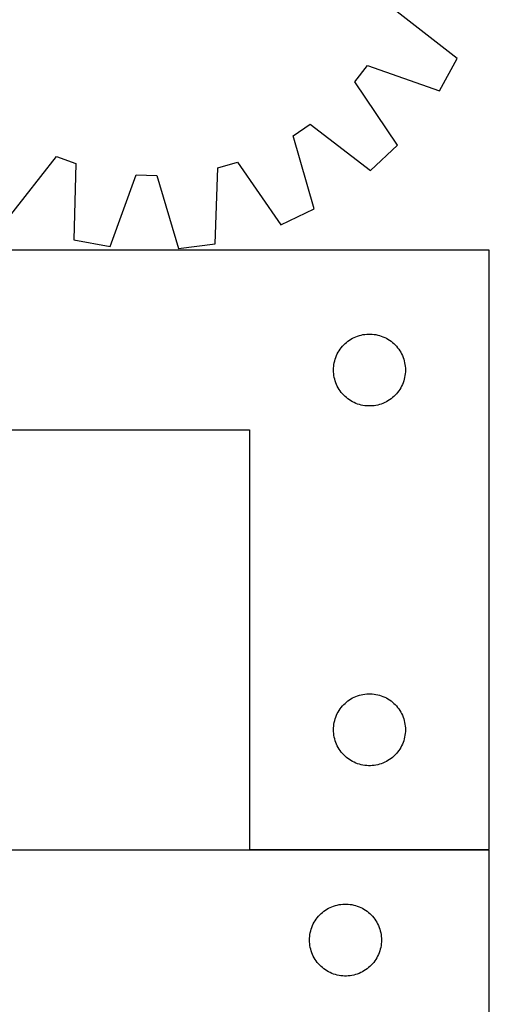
# Model space of a CAD drawing. Header units: millimetres. Extents: x 7 to 1493, y 7 to 2993.
# Tile 11 of 16: x 1298 to 1493, y 861 to 1271. Entities that reach past the tile are written whole.
import ezdxf

# ---------------------------------------------------------------- set-up
doc = ezdxf.new("R2010")
doc.units = ezdxf.units.MM
doc.layers.add('COMMON', color=5, linetype='CONTINUOUS', true_color=0x0000ff)
doc.layers.add('CUT', color=7, linetype='CONTINUOUS', true_color=0x000000)

msp = doc.modelspace()

# ---------------------------------------------------------------- linework, layer by layer
at = {"layer": 'COMMON'}
msp.add_line((1493.463141, 925.122329), (1393.463141, 925.122329), dxfattribs=at)
at = {"layer": 'CUT'}
for p, q in [((1480.020263, 1255.08812), (1455.000427, 1274.65806)), ((1472.627849, 1241.594315), (1480.020263, 1255.08812)), ((1437.421596, 1245.362129), (1442.666885, 1252.144925)), ((1442.666885, 1252.144925), (1472.627849, 1241.594315)), ((1455.16943, 1219.018456), (1437.421596, 1245.362129)), ((1411.650195, 1222.9322), (1418.734759, 1227.76214)), ((1418.734759, 1227.76214), (1443.969012, 1208.469466)), ((1420.388745, 1192.393496), (1411.650195, 1222.9322)), ((1443.969012, 1208.469466), (1455.16943, 1219.018456)), ((1293.311239, 1189.211413), (1312.881179, 1214.231249)), ((1312.881179, 1214.231249), (1320.952885, 1211.338682)), ((1320.952885, 1211.338682), (1320.177106, 1179.583794)), ((1380.208906, 1209.563872), (1388.439261, 1211.968166)), ((1388.439261, 1211.968166), (1406.476697, 1185.82193)), ((1379.082782, 1177.819477), (1380.208906, 1209.563872)), ((1335.294858, 1176.723006), (1346.175423, 1206.565728)), ((1346.175423, 1206.565728), (1354.745923, 1206.309028)), ((1354.745923, 1206.309028), (1363.820913, 1175.868606)), ((1406.476697, 1185.82193), (1420.388745, 1192.393496)), ((1320.177106, 1179.583794), (1335.294858, 1176.723006)), ((1493.463141, 1175.222329), (1193.463141, 1175.222329)), ((1363.820913, 1175.868606), (1379.082782, 1177.819477)), ((1493.463141, 925.222329), (1493.463141, 1175.222329)), ((1434.459927, 1137.219918), (1435.089485, 1137.667484)), ((1435.089485, 1137.667484), (1435.741249, 1138.082049)), ((1435.741249, 1138.082049), (1436.41349, 1138.462511)), ((1436.41349, 1138.462511), (1437.104425, 1138.807863)), ((1437.104425, 1138.807863), (1437.812223, 1139.117189)), ((1437.812223, 1139.117189), (1438.535005, 1139.389668)), ((1438.535005, 1139.389668), (1439.270856, 1139.624577)), ((1439.270856, 1139.624577), (1440.017825, 1139.821295)), ((1440.017825, 1139.821295), (1440.77393, 1139.979298)), ((1440.77393, 1139.979298), (1441.537166, 1140.098169)), ((1441.537166, 1140.098169), (1442.305509, 1140.177592)), ((1442.305509, 1140.177592), (1443.076922, 1140.217356)), ((1443.076922, 1140.217356), (1443.84936, 1140.217356)), ((1443.84936, 1140.217356), (1444.620773, 1140.177592)), ((1444.620773, 1140.177592), (1445.389116, 1140.098169)), ((1445.389116, 1140.098169), (1446.152352, 1139.979298)), ((1446.152352, 1139.979298), (1446.908457, 1139.821295)), ((1446.908457, 1139.821295), (1447.655425, 1139.624577)), ((1447.655425, 1139.624577), (1448.391277, 1139.389668)), ((1448.391277, 1139.389668), (1449.114059, 1139.117189)), ((1449.114059, 1139.117189), (1449.821857, 1138.807863)), ((1449.821857, 1138.807863), (1450.512792, 1138.462511)), ((1450.512792, 1138.462511), (1451.185033, 1138.082049)), ((1451.185033, 1138.082049), (1451.836797, 1137.667484)), ((1451.836797, 1137.667484), (1452.466355, 1137.219918)), ((1430.408862, 1132.61055), (1430.806508, 1133.272772)), ((1430.806508, 1133.272772), (1431.237716, 1133.913646)), ((1431.237716, 1133.913646), (1431.701344, 1134.531471)), ((1431.701344, 1134.531471), (1432.196162, 1135.124611)), ((1432.196162, 1135.124611), (1432.720858, 1135.691491)), ((1432.720858, 1135.691491), (1433.274041, 1136.23061)), ((1433.274041, 1136.23061), (1433.854243, 1136.740536)), ((1433.854243, 1136.740536), (1434.459927, 1137.219918)), ((1452.466355, 1137.219918), (1453.072039, 1136.740536)), ((1453.072039, 1136.740536), (1453.652241, 1136.23061)), ((1453.652241, 1136.23061), (1454.205424, 1135.691491)), ((1454.205424, 1135.691491), (1454.73012, 1135.124611)), ((1454.73012, 1135.124611), (1455.224938, 1134.531471)), ((1455.224938, 1134.531471), (1455.688566, 1133.913646)), ((1455.688566, 1133.913646), (1456.119774, 1133.272772)), ((1456.119774, 1133.272772), (1456.51742, 1132.61055)), ((1428.957725, 1129.042396), (1429.17361, 1129.784052)), ((1429.17361, 1129.784052), (1429.427389, 1130.51361)), ((1429.427389, 1130.51361), (1429.718387, 1131.229138)), ((1429.718387, 1131.229138), (1430.045835, 1131.928736)), ((1430.045835, 1131.928736), (1430.408862, 1132.61055)), ((1456.51742, 1132.61055), (1456.880447, 1131.928736)), ((1456.880447, 1131.928736), (1457.207894, 1131.229138)), ((1457.207894, 1131.229138), (1457.498893, 1130.51361)), ((1457.498893, 1130.51361), (1457.752672, 1129.784052)), ((1457.752672, 1129.784052), (1457.968557, 1129.042396)), ((1428.463141, 1125.222329), (1428.48303, 1125.99451)), ((1428.48303, 1124.450148), (1428.463141, 1125.222329)), ((1428.48303, 1125.99451), (1428.542643, 1126.764644)), ((1428.542643, 1126.764644), (1428.641822, 1127.530688)), ((1428.641822, 1127.530688), (1428.780306, 1128.29061)), ((1428.780306, 1128.29061), (1428.957725, 1129.042396)), ((1457.968557, 1129.042396), (1458.145976, 1128.29061)), ((1458.145976, 1128.29061), (1458.284459, 1127.530688)), ((1458.284459, 1127.530688), (1458.383639, 1126.764644)), ((1458.383639, 1126.764644), (1458.443252, 1125.99451)), ((1458.443252, 1125.99451), (1458.463141, 1125.222329)), ((1458.463141, 1125.222329), (1458.443252, 1124.450148)), ((1428.542643, 1123.680014), (1428.48303, 1124.450148)), ((1428.641822, 1122.91397), (1428.542643, 1123.680014)), ((1428.780306, 1122.154048), (1428.641822, 1122.91397)), ((1428.957725, 1121.402262), (1428.780306, 1122.154048)), ((1429.17361, 1120.660607), (1428.957725, 1121.402262)), ((1457.968557, 1121.402262), (1457.752672, 1120.660607)), ((1458.145976, 1122.154048), (1457.968557, 1121.402262)), ((1458.284459, 1122.91397), (1458.145976, 1122.154048)), ((1458.383639, 1123.680014), (1458.284459, 1122.91397)), ((1458.443252, 1124.450148), (1458.383639, 1123.680014)), ((1429.427389, 1119.931048), (1429.17361, 1120.660607)), ((1429.718387, 1119.215521), (1429.427389, 1119.931048)), ((1430.045835, 1118.515922), (1429.718387, 1119.215521)), ((1430.408862, 1117.834108), (1430.045835, 1118.515922)), ((1430.806508, 1117.171886), (1430.408862, 1117.834108)), ((1431.237716, 1116.531013), (1430.806508, 1117.171886)), ((1456.119774, 1117.171886), (1455.688566, 1116.531013)), ((1456.51742, 1117.834108), (1456.119774, 1117.171886)), ((1456.880447, 1118.515922), (1456.51742, 1117.834108)), ((1457.207894, 1119.215521), (1456.880447, 1118.515922)), ((1457.498893, 1119.931048), (1457.207894, 1119.215521)), ((1457.752672, 1120.660607), (1457.498893, 1119.931048)), ((1431.701344, 1115.913187), (1431.237716, 1116.531013)), ((1432.196162, 1115.320047), (1431.701344, 1115.913187)), ((1432.720858, 1114.753167), (1432.196162, 1115.320047)), ((1433.274041, 1114.214049), (1432.720858, 1114.753167)), ((1433.854243, 1113.704122), (1433.274041, 1114.214049)), ((1434.459927, 1113.22474), (1433.854243, 1113.704122)), ((1435.089485, 1112.777174), (1434.459927, 1113.22474)), ((1435.741249, 1112.36261), (1435.089485, 1112.777174)), ((1451.836797, 1112.777174), (1451.185033, 1112.36261)), ((1452.466355, 1113.22474), (1451.836797, 1112.777174)), ((1453.072039, 1113.704122), (1452.466355, 1113.22474)), ((1453.652241, 1114.214049), (1453.072039, 1113.704122)), ((1454.205424, 1114.753167), (1453.652241, 1114.214049)), ((1454.73012, 1115.320047), (1454.205424, 1114.753167)), ((1455.224938, 1115.913187), (1454.73012, 1115.320047)), ((1455.688566, 1116.531013), (1455.224938, 1115.913187)), ((1436.41349, 1111.982147), (1435.741249, 1112.36261)), ((1437.104425, 1111.636795), (1436.41349, 1111.982147)), ((1437.812223, 1111.32747), (1437.104425, 1111.636795)), ((1438.535005, 1111.054991), (1437.812223, 1111.32747)), ((1439.270856, 1110.820081), (1438.535005, 1111.054991)), ((1440.017825, 1110.623363), (1439.270856, 1110.820081)), ((1440.77393, 1110.46536), (1440.017825, 1110.623363)), ((1441.537166, 1110.346489), (1440.77393, 1110.46536)), ((1442.305509, 1110.267066), (1441.537166, 1110.346489)), ((1443.076922, 1110.227302), (1442.305509, 1110.267066)), ((1443.84936, 1110.227302), (1443.076922, 1110.227302)), ((1444.620773, 1110.267066), (1443.84936, 1110.227302)), ((1445.389116, 1110.346489), (1444.620773, 1110.267066)), ((1446.152352, 1110.46536), (1445.389116, 1110.346489)), ((1446.908457, 1110.623363), (1446.152352, 1110.46536)), ((1447.655425, 1110.820081), (1446.908457, 1110.623363)), ((1448.391277, 1111.054991), (1447.655425, 1110.820081)), ((1449.114059, 1111.32747), (1448.391277, 1111.054991)), ((1449.821857, 1111.636795), (1449.114059, 1111.32747)), ((1450.512792, 1111.982147), (1449.821857, 1111.636795)), ((1451.185033, 1112.36261), (1450.512792, 1111.982147)), ((1193.463141, 1100.222329), (1393.463141, 1100.222329)), ((1393.463141, 1100.222329), (1393.463141, 925.222329)), ((1438.535005, 989.389668), (1439.270856, 989.624577)), ((1439.270856, 989.624577), (1440.017825, 989.821295)), ((1440.017825, 989.821295), (1440.77393, 989.979298)), ((1440.77393, 989.979298), (1441.537166, 990.098169)), ((1441.537166, 990.098169), (1442.305509, 990.177592)), ((1442.305509, 990.177592), (1443.076922, 990.217356)), ((1443.076922, 990.217356), (1443.84936, 990.217356)), ((1443.84936, 990.217356), (1444.620773, 990.177592)), ((1444.620773, 990.177592), (1445.389116, 990.098169)), ((1445.389116, 990.098169), (1446.152352, 989.979298)), ((1446.152352, 989.979298), (1446.908457, 989.821295)), ((1446.908457, 989.821295), (1447.655425, 989.624577)), ((1447.655425, 989.624577), (1448.391277, 989.389668)), ((1432.196162, 985.124611), (1432.720858, 985.691491)), ((1432.720858, 985.691491), (1433.274041, 986.23061)), ((1433.274041, 986.23061), (1433.854243, 986.740536)), ((1433.854243, 986.740536), (1434.459927, 987.219918)), ((1434.459927, 987.219918), (1435.089485, 987.667484)), ((1435.089485, 987.667484), (1435.741249, 988.082049)), ((1435.741249, 988.082049), (1436.41349, 988.462511)), ((1436.41349, 988.462511), (1437.104425, 988.807863)), ((1437.104425, 988.807863), (1437.812223, 989.117189)), ((1437.812223, 989.117189), (1438.535005, 989.389668)), ((1448.391277, 989.389668), (1449.114059, 989.117189)), ((1449.114059, 989.117189), (1449.821857, 988.807863)), ((1449.821857, 988.807863), (1450.512792, 988.462511)), ((1450.512792, 988.462511), (1451.185033, 988.082049)), ((1451.185033, 988.082049), (1451.836797, 987.667484)), ((1451.836797, 987.667484), (1452.466355, 987.219918)), ((1452.466355, 987.219918), (1453.072039, 986.740536)), ((1453.072039, 986.740536), (1453.652241, 986.23061)), ((1453.652241, 986.23061), (1454.205424, 985.691491)), ((1454.205424, 985.691491), (1454.73012, 985.124611)), ((1429.718387, 981.229138), (1430.045835, 981.928736)), ((1430.045835, 981.928736), (1430.408862, 982.61055)), ((1430.408862, 982.61055), (1430.806508, 983.272772)), ((1430.806508, 983.272772), (1431.237716, 983.913646)), ((1431.237716, 983.913646), (1431.701344, 984.531471)), ((1431.701344, 984.531471), (1432.196162, 985.124611)), ((1454.73012, 985.124611), (1455.224938, 984.531471)), ((1455.224938, 984.531471), (1455.688566, 983.913646)), ((1455.688566, 983.913646), (1456.119774, 983.272772)), ((1456.119774, 983.272772), (1456.51742, 982.61055)), ((1456.51742, 982.61055), (1456.880447, 981.928736)), ((1456.880447, 981.928736), (1457.207894, 981.229138)), ((1428.542643, 976.764644), (1428.641822, 977.530688)), ((1428.641822, 977.530688), (1428.780306, 978.29061)), ((1428.780306, 978.29061), (1428.957725, 979.042396)), ((1428.957725, 979.042396), (1429.17361, 979.784052)), ((1429.17361, 979.784052), (1429.427389, 980.51361)), ((1429.427389, 980.51361), (1429.718387, 981.229138)), ((1457.207894, 981.229138), (1457.498893, 980.51361)), ((1457.498893, 980.51361), (1457.752672, 979.784052)), ((1457.752672, 979.784052), (1457.968557, 979.042396)), ((1457.968557, 979.042396), (1458.145976, 978.29061)), ((1458.145976, 978.29061), (1458.284459, 977.530688)), ((1458.284459, 977.530688), (1458.383639, 976.764644)), ((1428.463141, 975.222329), (1428.48303, 975.99451)), ((1428.48303, 974.450148), (1428.463141, 975.222329)), ((1428.48303, 975.99451), (1428.542643, 976.764644)), ((1428.542643, 973.680014), (1428.48303, 974.450148)), ((1428.641822, 972.91397), (1428.542643, 973.680014)), ((1458.383639, 973.680014), (1458.284459, 972.91397)), ((1458.383639, 976.764644), (1458.443252, 975.99451)), ((1458.443252, 974.450148), (1458.383639, 973.680014)), ((1458.443252, 975.99451), (1458.463141, 975.222329)), ((1458.463141, 975.222329), (1458.443252, 974.450148)), ((1428.780306, 972.154048), (1428.641822, 972.91397)), ((1428.957725, 971.402262), (1428.780306, 972.154048)), ((1429.17361, 970.660607), (1428.957725, 971.402262)), ((1429.427389, 969.931048), (1429.17361, 970.660607)), ((1429.718387, 969.215521), (1429.427389, 969.931048)), ((1430.045835, 968.515922), (1429.718387, 969.215521)), ((1457.207894, 969.215521), (1456.880447, 968.515922)), ((1457.498893, 969.931048), (1457.207894, 969.215521)), ((1457.752672, 970.660607), (1457.498893, 969.931048)), ((1457.968557, 971.402262), (1457.752672, 970.660607)), ((1458.145976, 972.154048), (1457.968557, 971.402262)), ((1458.284459, 972.91397), (1458.145976, 972.154048)), ((1430.408862, 967.834108), (1430.045835, 968.515922)), ((1430.806508, 967.171886), (1430.408862, 967.834108)), ((1431.237716, 966.531013), (1430.806508, 967.171886)), ((1431.701344, 965.913187), (1431.237716, 966.531013)), ((1432.196162, 965.320047), (1431.701344, 965.913187)), ((1432.720858, 964.753167), (1432.196162, 965.320047)), ((1454.73012, 965.320047), (1454.205424, 964.753167)), ((1455.224938, 965.913187), (1454.73012, 965.320047)), ((1455.688566, 966.531013), (1455.224938, 965.913187)), ((1456.119774, 967.171886), (1455.688566, 966.531013)), ((1456.51742, 967.834108), (1456.119774, 967.171886)), ((1456.880447, 968.515922), (1456.51742, 967.834108)), ((1433.274041, 964.214049), (1432.720858, 964.753167)), ((1433.854243, 963.704122), (1433.274041, 964.214049)), ((1434.459927, 963.22474), (1433.854243, 963.704122)), ((1435.089485, 962.777174), (1434.459927, 963.22474)), ((1435.741249, 962.36261), (1435.089485, 962.777174)), ((1436.41349, 961.982147), (1435.741249, 962.36261)), ((1437.104425, 961.636795), (1436.41349, 961.982147)), ((1437.812223, 961.32747), (1437.104425, 961.636795)), ((1438.535005, 961.054991), (1437.812223, 961.32747)), ((1439.270856, 960.820081), (1438.535005, 961.054991)), ((1440.017825, 960.623363), (1439.270856, 960.820081)), ((1447.655425, 960.820081), (1446.908457, 960.623363)), ((1448.391277, 961.054991), (1447.655425, 960.820081)), ((1449.114059, 961.32747), (1448.391277, 961.054991)), ((1449.821857, 961.636795), (1449.114059, 961.32747)), ((1450.512792, 961.982147), (1449.821857, 961.636795)), ((1451.185033, 962.36261), (1450.512792, 961.982147)), ((1451.836797, 962.777174), (1451.185033, 962.36261)), ((1452.466355, 963.22474), (1451.836797, 962.777174)), ((1453.072039, 963.704122), (1452.466355, 963.22474)), ((1453.652241, 964.214049), (1453.072039, 963.704122)), ((1454.205424, 964.753167), (1453.652241, 964.214049)), ((1440.77393, 960.46536), (1440.017825, 960.623363)), ((1441.537166, 960.346489), (1440.77393, 960.46536)), ((1442.305509, 960.267066), (1441.537166, 960.346489)), ((1443.076922, 960.227302), (1442.305509, 960.267066)), ((1443.84936, 960.227302), (1443.076922, 960.227302)), ((1444.620773, 960.267066), (1443.84936, 960.227302)), ((1445.389116, 960.346489), (1444.620773, 960.267066)), ((1446.152352, 960.46536), (1445.389116, 960.346489)), ((1446.908457, 960.623363), (1446.152352, 960.46536)), ((1493.463141, 925.022327), (1293.463141, 925.022327)), ((1393.463141, 925.222329), (1493.463141, 925.222329)), ((1493.463141, 850.022327), (1493.463141, 925.022327)), ((1423.854243, 899.040534), (1424.459927, 899.519916)), ((1424.459927, 899.519916), (1425.089485, 899.967482)), ((1425.089485, 899.967482), (1425.741249, 900.382047)), ((1425.741249, 900.382047), (1426.41349, 900.762509)), ((1426.41349, 900.762509), (1427.104425, 901.107861)), ((1427.104425, 901.107861), (1427.812223, 901.417187)), ((1427.812223, 901.417187), (1428.535005, 901.689666)), ((1428.535005, 901.689666), (1429.270856, 901.924575)), ((1429.270856, 901.924575), (1430.017825, 902.121293)), ((1430.017825, 902.121293), (1430.77393, 902.279296)), ((1430.77393, 902.279296), (1431.537166, 902.398167)), ((1431.537166, 902.398167), (1432.305509, 902.47759)), ((1432.305509, 902.47759), (1433.076922, 902.517354)), ((1433.076922, 902.517354), (1433.84936, 902.517354)), ((1433.84936, 902.517354), (1434.620773, 902.47759)), ((1434.620773, 902.47759), (1435.389116, 902.398167)), ((1435.389116, 902.398167), (1436.152352, 902.279296)), ((1436.152352, 902.279296), (1436.908457, 902.121293)), ((1436.908457, 902.121293), (1437.655425, 901.924575)), ((1437.655425, 901.924575), (1438.391277, 901.689666)), ((1438.391277, 901.689666), (1439.114059, 901.417187)), ((1439.114059, 901.417187), (1439.821857, 901.107861)), ((1439.821857, 901.107861), (1440.512792, 900.762509)), ((1440.512792, 900.762509), (1441.185033, 900.382047)), ((1441.185033, 900.382047), (1441.836797, 899.967482)), ((1441.836797, 899.967482), (1442.466355, 899.519916)), ((1442.466355, 899.519916), (1443.072039, 899.040534)), ((1420.408862, 894.910548), (1420.806508, 895.57277)), ((1420.806508, 895.57277), (1421.237716, 896.213644)), ((1421.237716, 896.213644), (1421.701344, 896.831469)), ((1421.701344, 896.831469), (1422.196162, 897.424609)), ((1422.196162, 897.424609), (1422.720858, 897.991489)), ((1422.720858, 897.991489), (1423.274041, 898.530608)), ((1423.274041, 898.530608), (1423.854243, 899.040534)), ((1443.072039, 899.040534), (1443.652241, 898.530608)), ((1443.652241, 898.530608), (1444.205424, 897.991489)), ((1444.205424, 897.991489), (1444.73012, 897.424609)), ((1444.73012, 897.424609), (1445.224938, 896.831469)), ((1445.224938, 896.831469), (1445.688566, 896.213644)), ((1445.688566, 896.213644), (1446.119774, 895.57277)), ((1446.119774, 895.57277), (1446.51742, 894.910548)), ((1418.780306, 890.590608), (1418.957725, 891.342394)), ((1418.957725, 891.342394), (1419.17361, 892.08405)), ((1419.17361, 892.08405), (1419.427389, 892.813608)), ((1419.427389, 892.813608), (1419.718387, 893.529136)), ((1419.718387, 893.529136), (1420.045835, 894.228734)), ((1420.045835, 894.228734), (1420.408862, 894.910548)), ((1446.51742, 894.910548), (1446.880447, 894.228734)), ((1446.880447, 894.228734), (1447.207894, 893.529136)), ((1447.207894, 893.529136), (1447.498893, 892.813608)), ((1447.498893, 892.813608), (1447.752672, 892.08405)), ((1447.752672, 892.08405), (1447.968557, 891.342394)), ((1447.968557, 891.342394), (1448.145976, 890.590608)), ((1418.463141, 887.522327), (1418.48303, 888.294508)), ((1418.48303, 886.750146), (1418.463141, 887.522327)), ((1418.48303, 888.294508), (1418.542643, 889.064642)), ((1418.542643, 889.064642), (1418.641822, 889.830686)), ((1418.641822, 889.830686), (1418.780306, 890.590608)), ((1448.145976, 890.590608), (1448.284459, 889.830686)), ((1448.284459, 889.830686), (1448.383639, 889.064642)), ((1448.383639, 889.064642), (1448.443252, 888.294508)), ((1448.443252, 888.294508), (1448.463141, 887.522327)), ((1448.463141, 887.522327), (1448.443252, 886.750146)), ((1418.542643, 885.980012), (1418.48303, 886.750146)), ((1418.641822, 885.213968), (1418.542643, 885.980012)), ((1418.780306, 884.454046), (1418.641822, 885.213968)), ((1418.957725, 883.70226), (1418.780306, 884.454046)), ((1419.17361, 882.960605), (1418.957725, 883.70226)), ((1419.427389, 882.231046), (1419.17361, 882.960605)), ((1447.752672, 882.960605), (1447.498893, 882.231046)), ((1447.968557, 883.70226), (1447.752672, 882.960605)), ((1448.145976, 884.454046), (1447.968557, 883.70226)), ((1448.284459, 885.213968), (1448.145976, 884.454046)), ((1448.383639, 885.980012), (1448.284459, 885.213968)), ((1448.443252, 886.750146), (1448.383639, 885.980012)), ((1419.718387, 881.515519), (1419.427389, 882.231046)), ((1420.045835, 880.81592), (1419.718387, 881.515519)), ((1420.408862, 880.134106), (1420.045835, 880.81592)), ((1420.806508, 879.471884), (1420.408862, 880.134106)), ((1421.237716, 878.831011), (1420.806508, 879.471884)), ((1421.701344, 878.213185), (1421.237716, 878.831011)), ((1445.688566, 878.831011), (1445.224938, 878.213185)), ((1446.119774, 879.471884), (1445.688566, 878.831011)), ((1446.51742, 880.134106), (1446.119774, 879.471884)), ((1446.880447, 880.81592), (1446.51742, 880.134106)), ((1447.207894, 881.515519), (1446.880447, 880.81592)), ((1447.498893, 882.231046), (1447.207894, 881.515519)), ((1422.196162, 877.620045), (1421.701344, 878.213185)), ((1422.720858, 877.053165), (1422.196162, 877.620045)), ((1423.274041, 876.514047), (1422.720858, 877.053165)), ((1423.854243, 876.00412), (1423.274041, 876.514047)), ((1424.459927, 875.524738), (1423.854243, 876.00412)), ((1425.089485, 875.077172), (1424.459927, 875.524738)), ((1425.741249, 874.662608), (1425.089485, 875.077172)), ((1426.41349, 874.282145), (1425.741249, 874.662608)), ((1441.185033, 874.662608), (1440.512792, 874.282145)), ((1441.836797, 875.077172), (1441.185033, 874.662608)), ((1442.466355, 875.524738), (1441.836797, 875.077172)), ((1443.072039, 876.00412), (1442.466355, 875.524738)), ((1443.652241, 876.514047), (1443.072039, 876.00412)), ((1444.205424, 877.053165), (1443.652241, 876.514047)), ((1444.73012, 877.620045), (1444.205424, 877.053165)), ((1445.224938, 878.213185), (1444.73012, 877.620045)), ((1427.104425, 873.936793), (1426.41349, 874.282145)), ((1427.812223, 873.627468), (1427.104425, 873.936793)), ((1428.535005, 873.354989), (1427.812223, 873.627468)), ((1429.270856, 873.120079), (1428.535005, 873.354989)), ((1430.017825, 872.923361), (1429.270856, 873.120079)), ((1430.77393, 872.765358), (1430.017825, 872.923361)), ((1431.537166, 872.646487), (1430.77393, 872.765358)), ((1432.305509, 872.567064), (1431.537166, 872.646487)), ((1433.076922, 872.5273), (1432.305509, 872.567064)), ((1433.84936, 872.5273), (1433.076922, 872.5273)), ((1434.620773, 872.567064), (1433.84936, 872.5273)), ((1435.389116, 872.646487), (1434.620773, 872.567064)), ((1436.152352, 872.765358), (1435.389116, 872.646487)), ((1436.908457, 872.923361), (1436.152352, 872.765358)), ((1437.655425, 873.120079), (1436.908457, 872.923361)), ((1438.391277, 873.354989), (1437.655425, 873.120079)), ((1439.114059, 873.627468), (1438.391277, 873.354989)), ((1439.821857, 873.936793), (1439.114059, 873.627468)), ((1440.512792, 874.282145), (1439.821857, 873.936793))]:
    msp.add_line(p, q, dxfattribs=at)

doc.saveas('drawing.dxf')
